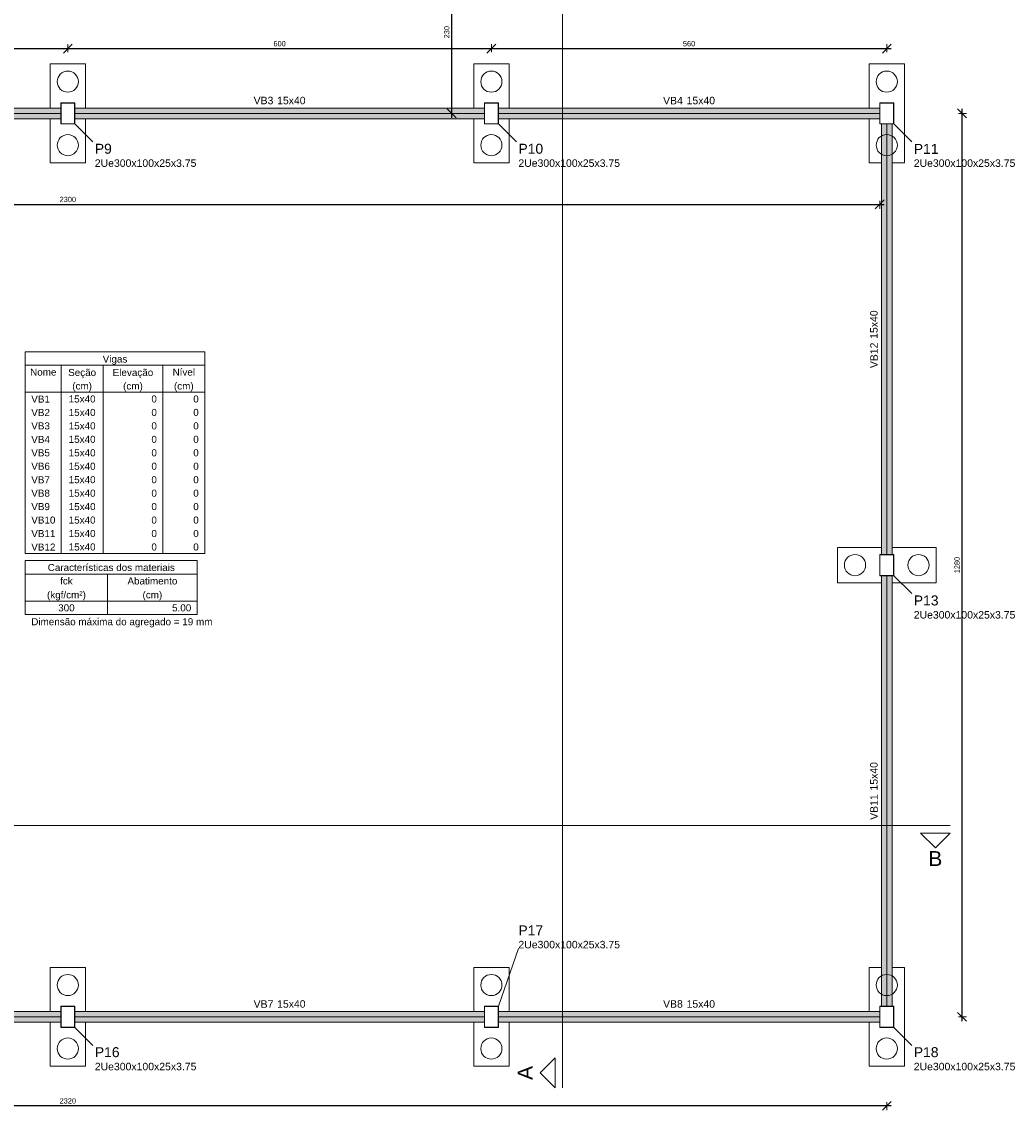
# Model space of a CAD drawing. Header units: millimetres. Extents: x 10789 to 19217, y 2620 to 5346.
# Tile 26 of 49: x 11087 to 11115, y 2840 to 2871. Entities that reach past the tile are written whole.
import ezdxf

# ---------------------------------------------------------------- set-up
doc = ezdxf.new("R2010")
doc.units = ezdxf.units.MM
doc.linetypes.add('DOT2', pattern=[3.175, 0, -3.175])
for name, color, linetype, lineweight in [('FO-Cortes', 7, 'Continuous', 5), ('FO-Cotas', 4, 'Continuous', 5), ('FO-Eixos', 5, 'Continuous', 5), ('FO-Estacas dos blocos', 1, 'Continuous', 20), ('FO-Hachura viga', 43, 'Continuous', 5), ('FO-Pilares genéricos', 30, 'Continuous', 5), ('FO-Seção das fundações', 7, 'Continuous', 5), ('FO-Textos das vigas', 7, 'Continuous', 5), ('FO-Textos dos pilares', 7, 'Continuous', 5), ('FO-Vigas', 1, 'Continuous', 20)]:
    doc.layers.add(name, color=color, linetype=linetype, lineweight=lineweight)
doc.styles.add('Annotative', font='arial.ttf')
doc.styles.add('Arial', font='arial.ttf')
doc.dimstyles.new('MURILO', dxfattribs={"dimscale": 0, "dimtxt": 1.5, "dimasz": 2.5, "dimexe": 1.25, "dimexo": 0, "dimtad": 1, "dimtxsty": 'Annotative', "dimblk": 'OBLIQUE', "dimcen": 2.5, "dimdle": 1.25, "dimclrd": 256, "dimclre": 256, "dimclrt": 7, "dimadec": 0, "dimazin": 0, "dimtfac": 1, "dimtmove": 0, "dimatfit": 3, "dimldrblk": 'OBLIQUE', "dimfxl": 1, "dimfxlon": 1, "dimtfillclr": 5, "dimlwe": -1, "dimarcsym": 0})

# ---------------------------------------------------------------- blocks, each defined once
blk = doc.blocks.new('_Oblique')
at = {"color": 0, "linetype": 'ByBlock', "lineweight": -2}
blk.add_line((-0.5, -0.5), (0.5, 0.5), dxfattribs=at)
blk = doc.blocks.new('*D15')
at = {"layer": 'Defpoints', "color": 0, "transparency": 16777216}
for p in [(11088.071, 2870.07), (11076.071, 2869.635), (11088.071, 2869.635)]:
    blk.add_point(p, dxfattribs=at)
at = {"layer": 'FO-Cotas', "lineweight": -2, "transparency": 16777216}
blk.add_line((11075.946, 2870.07), (11088.196, 2870.07), dxfattribs=at)
at = {"layer": 'FO-Cotas', "transparency": 16777216}
for p, q in [((11076.071, 2869.97), (11076.071, 2870.195)), ((11088.071, 2869.97), (11088.071, 2870.195))]:
    blk.add_line(p, q, dxfattribs=at)
at = {"layer": 'FO-Cotas', "lineweight": -2, "transparency": 16777216, "xscale": 0.25, "yscale": 0.25, "zscale": 0.25, "rotation": 180}
blk.add_blockref('_Oblique', (11076.071, 2870.07), dxfattribs=at)
at = {"layer": 'FO-Cotas', "lineweight": -2, "transparency": 16777216, "xscale": 0.25, "yscale": 0.25, "zscale": 0.25}
blk.add_blockref('_Oblique', (11088.071, 2870.07), dxfattribs=at)
at = {"layer": 'FO-Cotas', "color": 7, "transparency": 16777216, "insert": (11082.071, 2870.21), "char_height": 0.15, "attachment_point": 5, "style": 'Annotative'}
blk.add_mtext('600', dxfattribs=at)
blk = doc.blocks.new('*D16')
at = {"layer": 'Defpoints', "color": 0, "transparency": 16777216}
for p in [(11100.071, 2870.07), (11088.071, 2869.635), (11100.071, 2869.635)]:
    blk.add_point(p, dxfattribs=at)
at = {"layer": 'FO-Cotas', "lineweight": -2, "transparency": 16777216}
blk.add_line((11087.946, 2870.07), (11100.196, 2870.07), dxfattribs=at)
at = {"layer": 'FO-Cotas', "transparency": 16777216}
for p, q in [((11088.071, 2869.97), (11088.071, 2870.195)), ((11100.071, 2869.97), (11100.071, 2870.195))]:
    blk.add_line(p, q, dxfattribs=at)
at = {"layer": 'FO-Cotas', "lineweight": -2, "transparency": 16777216, "xscale": 0.25, "yscale": 0.25, "zscale": 0.25, "rotation": 180}
blk.add_blockref('_Oblique', (11088.071, 2870.07), dxfattribs=at)
at = {"layer": 'FO-Cotas', "lineweight": -2, "transparency": 16777216, "xscale": 0.25, "yscale": 0.25, "zscale": 0.25}
blk.add_blockref('_Oblique', (11100.071, 2870.07), dxfattribs=at)
at = {"layer": 'FO-Cotas', "color": 7, "transparency": 16777216, "insert": (11094.071, 2870.21), "char_height": 0.15, "attachment_point": 5, "style": 'Annotative'}
blk.add_mtext('600', dxfattribs=at)
blk = doc.blocks.new('*D17')
at = {"layer": 'Defpoints', "color": 0, "transparency": 16777216}
for p in [(11111.271, 2870.07), (11100.071, 2869.635), (11111.271, 2869.635)]:
    blk.add_point(p, dxfattribs=at)
at = {"layer": 'FO-Cotas', "lineweight": -2, "transparency": 16777216}
blk.add_line((11099.946, 2870.07), (11111.396, 2870.07), dxfattribs=at)
at = {"layer": 'FO-Cotas', "transparency": 16777216}
for p, q in [((11100.071, 2869.97), (11100.071, 2870.195)), ((11111.271, 2869.97), (11111.271, 2870.195))]:
    blk.add_line(p, q, dxfattribs=at)
at = {"layer": 'FO-Cotas', "lineweight": -2, "transparency": 16777216, "xscale": 0.25, "yscale": 0.25, "zscale": 0.25, "rotation": 180}
blk.add_blockref('_Oblique', (11100.071, 2870.07), dxfattribs=at)
at = {"layer": 'FO-Cotas', "lineweight": -2, "transparency": 16777216, "xscale": 0.25, "yscale": 0.25, "zscale": 0.25}
blk.add_blockref('_Oblique', (11111.271, 2870.07), dxfattribs=at)
at = {"layer": 'FO-Cotas', "color": 7, "transparency": 16777216, "insert": (11105.671, 2870.21), "char_height": 0.15, "attachment_point": 5, "style": 'Annotative'}
blk.add_mtext('560', dxfattribs=at)
blk = doc.blocks.new('*D20')
at = {"layer": 'Defpoints', "color": 0, "transparency": 16777216}
for p in [(11064.871, 2842.335), (11111.271, 2842.335), (11064.871, 2840.113)]:
    blk.add_point(p, dxfattribs=at)
at = {"layer": 'FO-Cotas', "lineweight": -2, "transparency": 16777216}
blk.add_line((11111.396, 2840.113), (11064.746, 2840.113), dxfattribs=at)
at = {"layer": 'FO-Cotas', "transparency": 16777216}
for p, q in [((11064.871, 2840.213), (11064.871, 2839.988)), ((11111.271, 2840.213), (11111.271, 2839.988))]:
    blk.add_line(p, q, dxfattribs=at)
at = {"layer": 'FO-Cotas', "lineweight": -2, "transparency": 16777216, "xscale": 0.25, "yscale": 0.25, "zscale": 0.25, "rotation": 180}
blk.add_blockref('_Oblique', (11064.871, 2840.113), dxfattribs=at)
at = {"layer": 'FO-Cotas', "lineweight": -2, "transparency": 16777216, "xscale": 0.25, "yscale": 0.25, "zscale": 0.25}
blk.add_blockref('_Oblique', (11111.271, 2840.113), dxfattribs=at)
at = {"layer": 'FO-Cotas', "color": 7, "transparency": 16777216, "insert": (11088.071, 2840.252), "char_height": 0.15, "attachment_point": 5, "style": 'Annotative'}
blk.add_mtext('2320', dxfattribs=at)
blk = doc.blocks.new('*D21')
at = {"layer": 'Defpoints', "color": 0, "transparency": 16777216}
for p in [(11065.071, 2867.935), (11111.071, 2867.935), (11111.071, 2865.656)]:
    blk.add_point(p, dxfattribs=at)
at = {"layer": 'FO-Cotas', "transparency": 16777216}
for p, q in [((11065.071, 2865.756), (11065.071, 2865.531)), ((11111.071, 2865.756), (11111.071, 2865.531))]:
    blk.add_line(p, q, dxfattribs=at)
at = {"layer": 'FO-Cotas', "lineweight": -2, "transparency": 16777216}
blk.add_line((11064.946, 2865.656), (11111.196, 2865.656), dxfattribs=at)
at = {"layer": 'FO-Cotas', "lineweight": -2, "transparency": 16777216, "xscale": 0.25, "yscale": 0.25, "zscale": 0.25, "rotation": 180}
blk.add_blockref('_Oblique', (11065.071, 2865.656), dxfattribs=at)
at = {"layer": 'FO-Cotas', "lineweight": -2, "transparency": 16777216, "xscale": 0.25, "yscale": 0.25, "zscale": 0.25}
blk.add_blockref('_Oblique', (11111.071, 2865.656), dxfattribs=at)
at = {"layer": 'FO-Cotas', "color": 7, "transparency": 16777216, "insert": (11088.071, 2865.795), "char_height": 0.15, "attachment_point": 5, "style": 'Annotative'}
blk.add_mtext('2300', dxfattribs=at)
blk = doc.blocks.new('*D23')
at = {"layer": 'Defpoints', "color": 0, "transparency": 16777216}
for p in [(11111.471, 2868.235), (11111.471, 2842.635), (11113.402, 2842.635)]:
    blk.add_point(p, dxfattribs=at)
at = {"layer": 'FO-Cotas', "transparency": 16777216}
for p, q in [((11113.302, 2868.235), (11113.527, 2868.235)), ((11113.302, 2842.635), (11113.527, 2842.635))]:
    blk.add_line(p, q, dxfattribs=at)
at = {"layer": 'FO-Cotas', "lineweight": -2, "transparency": 16777216}
blk.add_line((11113.402, 2868.36), (11113.402, 2842.51), dxfattribs=at)
at = {"layer": 'FO-Cotas', "lineweight": -2, "transparency": 16777216, "xscale": 0.25, "yscale": 0.25, "zscale": 0.25}
for p, rotation in [((11113.402, 2868.235), 90), ((11113.402, 2842.635), 270)]:
    blk.add_blockref('_Oblique', p, dxfattribs=dict(at, rotation=rotation))
at = {"layer": 'FO-Cotas', "color": 7, "transparency": 16777216, "insert": (11113.263, 2855.435), "char_height": 0.15, "attachment_point": 5, "rotation": 90, "style": 'Annotative'}
blk.add_mtext('1280', dxfattribs=at)
blk = doc.blocks.new('*D24')
at = {"layer": 'Defpoints', "color": 0, "transparency": 16777216}
for p in [(11098.946, 2872.835), (11099.803, 2872.835), (11099.871, 2868.235)]:
    blk.add_point(p, dxfattribs=at)
at = {"layer": 'FO-Cotas', "transparency": 16777216}
for p, q in [((11099.046, 2872.835), (11098.821, 2872.835)), ((11099.046, 2868.235), (11098.821, 2868.235))]:
    blk.add_line(p, q, dxfattribs=at)
at = {"layer": 'FO-Cotas', "lineweight": -2, "transparency": 16777216}
blk.add_line((11098.946, 2868.11), (11098.946, 2872.96), dxfattribs=at)
at = {"layer": 'FO-Cotas', "lineweight": -2, "transparency": 16777216, "xscale": 0.25, "yscale": 0.25, "zscale": 0.25}
for p, rotation in [((11098.946, 2872.835), 90), ((11098.946, 2868.235), 270)]:
    blk.add_blockref('_Oblique', p, dxfattribs=dict(at, rotation=rotation))
at = {"layer": 'FO-Cotas', "color": 7, "transparency": 16777216, "insert": (11098.807, 2870.535), "char_height": 0.15, "attachment_point": 5, "rotation": 90, "style": 'Annotative'}
blk.add_mtext('230', dxfattribs=at)

msp = doc.modelspace()

# ---------------------------------------------------------------- hatches: boundary and pattern name
at = {"layer": 'FO-Hachura viga', "linetype": 'Continuous'}
for points in [[(11087.87076, 2868.38501), (11087.87076, 2868.38501), (11076.27076, 2868.38501), (11076.27076, 2868.08501), (11087.87076, 2868.08501), (11087.87076, 2868.38501)], [(11099.87076, 2868.38501), (11099.87076, 2868.38501), (11088.27076, 2868.38501), (11088.27076, 2868.08501), (11099.87076, 2868.08501), (11099.87076, 2868.38501)], [(11111.07076, 2868.38501), (11111.07076, 2868.38501), (11100.27076, 2868.38501), (11100.27076, 2868.08501), (11111.07076, 2868.08501), (11111.07076, 2868.38501)], [(11111.42076, 2867.93501), (11111.42076, 2867.93501), (11111.12076, 2867.93501), (11111.12076, 2855.73501), (11111.42076, 2855.73501), (11111.42076, 2867.93501)], [(11111.42076, 2855.13501), (11111.42076, 2855.13501), (11111.12076, 2855.13501), (11111.12076, 2842.93501), (11111.42076, 2842.93501), (11111.42076, 2855.13501)], [(11087.87076, 2842.78501), (11087.87076, 2842.78501), (11076.27076, 2842.78501), (11076.27076, 2842.48501), (11087.87076, 2842.48501), (11087.87076, 2842.78501)], [(11099.87076, 2842.78501), (11099.87076, 2842.78501), (11088.27076, 2842.78501), (11088.27076, 2842.48501), (11099.87076, 2842.48501), (11099.87076, 2842.78501)], [(11111.07076, 2842.78501), (11111.07076, 2842.78501), (11100.27076, 2842.78501), (11100.27076, 2842.48501), (11111.07076, 2842.48501), (11111.07076, 2842.78501)]]:
    msp.add_hatch(color=256, dxfattribs=at).paths.add_polyline_path(points)

# ---------------------------------------------------------------- linework, layer by layer
at = {"layer": 'FO-Cortes'}
for p, q in [((11102.08423, 2892.44201), (11102.08423, 2840.62101)), ((11063.07076, 2848.05488), (11113.07076, 2848.05488))]:
    msp.add_line(p, q, dxfattribs=at)
at = {"layer": 'FO-Cortes', "linetype": 'Continuous'}
for points in [[(11113.07076, 2847.84308), (11112.22356, 2847.84308), (11112.64716, 2847.41948), (11113.07076, 2847.84308)], [(11101.87243, 2840.62101), (11101.87243, 2841.46821), (11101.44883, 2841.04461), (11101.87243, 2840.62101)]]:
    msp.add_lwpolyline(points, close=True, dxfattribs=at)
at = {"layer": 'FO-Cotas'}
for p, q in [((11088.27076, 2867.93501), (11088.77908, 2867.42669)), ((11100.27076, 2867.93501), (11100.77908, 2867.42669)), ((11111.47076, 2867.93501), (11111.97908, 2867.42669)), ((11111.47076, 2855.13501), (11111.97908, 2854.62669)), ((11100.27076, 2842.93501), (11100.83556, 2844.57288)), ((11088.27076, 2842.33501), (11088.77908, 2841.82669)), ((11111.47076, 2842.33501), (11111.97908, 2841.82669))]:
    msp.add_line(p, q, dxfattribs=at)
at = {"layer": 'FO-Eixos'}
for p, q in [((11076.27076, 2868.23501), (11087.87076, 2868.23501)), ((11088.27076, 2868.23501), (11099.87076, 2868.23501)), ((11100.27076, 2868.23501), (11111.07076, 2868.23501)), ((11111.27076, 2855.73501), (11111.27076, 2867.93501)), ((11111.27076, 2842.93501), (11111.27076, 2855.13501)), ((11076.27076, 2842.63501), (11087.87076, 2842.63501)), ((11088.27076, 2842.63501), (11099.87076, 2842.63501)), ((11100.27076, 2842.63501), (11111.07076, 2842.63501))]:
    msp.add_line(p, q, dxfattribs=at)
at = {"layer": 'FO-Estacas dos blocos'}
for centre in [(11088.07076, 2869.13501), (11100.07076, 2869.13501), (11111.27076, 2869.13501), (11088.07076, 2867.33501), (11100.07076, 2867.33501), (11111.27076, 2867.33501), (11110.37076, 2855.43501), (11112.17076, 2855.43501), (11088.07076, 2843.53501), (11100.07076, 2843.53501), (11111.27076, 2843.53501), (11088.07076, 2841.73501), (11100.07076, 2841.73501), (11111.27076, 2841.73501)]:
    msp.add_circle(centre, 0.3, dxfattribs=at)
at = {"layer": 'FO-Pilares genéricos'}
for points in [[(11088.26326, 2868.53501), (11088.26443, 2868.53492), (11088.26557, 2868.53465), (11088.26666, 2868.5342), (11088.26767, 2868.53358), (11088.26856, 2868.53282), (11088.26932, 2868.53192), (11088.26994, 2868.53092), (11088.27039, 2868.52983), (11088.27066, 2868.52869), (11088.27076, 2868.52751), (11088.27076, 2867.94251), (11088.27066, 2867.94134), (11088.27039, 2867.9402), (11088.26994, 2867.93911), (11088.26932, 2867.9381), (11088.26856, 2867.93721), (11088.26767, 2867.93645), (11088.26666, 2867.93583), (11088.26557, 2867.93538), (11088.26443, 2867.93511), (11088.26326, 2867.93501), (11087.87826, 2867.93501), (11087.87708, 2867.93511), (11087.87594, 2867.93538), (11087.87485, 2867.93583), (11087.87385, 2867.93645), (11087.87295, 2867.93721), (11087.87219, 2867.9381), (11087.87157, 2867.93911), (11087.87112, 2867.9402), (11087.87085, 2867.94134), (11087.87076, 2867.94251), (11087.87076, 2868.52751), (11087.87085, 2868.52869), (11087.87112, 2868.52983), (11087.87157, 2868.53092), (11087.87219, 2868.53192), (11087.87295, 2868.53282), (11087.87385, 2868.53358), (11087.87485, 2868.5342), (11087.87594, 2868.53465), (11087.87708, 2868.53492), (11087.87826, 2868.53501), (11088.26326, 2868.53501)], [(11088.25576, 2868.52751), (11088.25693, 2868.52742), (11088.25807, 2868.52715), (11088.25916, 2868.5267), (11088.26017, 2868.52608), (11088.26106, 2868.52532), (11088.26182, 2868.52442), (11088.26244, 2868.52342), (11088.26289, 2868.52233), (11088.26316, 2868.52119), (11088.26326, 2868.52001), (11088.26326, 2867.95001), (11088.26316, 2867.94884), (11088.26289, 2867.9477), (11088.26244, 2867.94661), (11088.26182, 2867.9456), (11088.26106, 2867.94471), (11088.26017, 2867.94395), (11088.25916, 2867.94333), (11088.25807, 2867.94288), (11088.25693, 2867.94261), (11088.25576, 2867.94251), (11087.88576, 2867.94251), (11087.88458, 2867.94261), (11087.88344, 2867.94288), (11087.88235, 2867.94333), (11087.88135, 2867.94395), (11087.88045, 2867.94471), (11087.87969, 2867.9456), (11087.87907, 2867.94661), (11087.87862, 2867.9477), (11087.87835, 2867.94884), (11087.87826, 2867.95001), (11087.87826, 2868.52001), (11087.87835, 2868.52119), (11087.87862, 2868.52233), (11087.87907, 2868.52342), (11087.87969, 2868.52442), (11087.88045, 2868.52532), (11087.88135, 2868.52608), (11087.88235, 2868.5267), (11087.88344, 2868.52715), (11087.88458, 2868.52742), (11087.88576, 2868.52751), (11088.25576, 2868.52751)], [(11100.26326, 2868.53501), (11100.26443, 2868.53492), (11100.26557, 2868.53465), (11100.26666, 2868.5342), (11100.26767, 2868.53358), (11100.26856, 2868.53282), (11100.26932, 2868.53192), (11100.26994, 2868.53092), (11100.27039, 2868.52983), (11100.27066, 2868.52869), (11100.27076, 2868.52751), (11100.27076, 2867.94251), (11100.27066, 2867.94134), (11100.27039, 2867.9402), (11100.26994, 2867.93911), (11100.26932, 2867.9381), (11100.26856, 2867.93721), (11100.26767, 2867.93645), (11100.26666, 2867.93583), (11100.26557, 2867.93538), (11100.26443, 2867.93511), (11100.26326, 2867.93501), (11099.87826, 2867.93501), (11099.87708, 2867.93511), (11099.87594, 2867.93538), (11099.87485, 2867.93583), (11099.87385, 2867.93645), (11099.87295, 2867.93721), (11099.87219, 2867.9381), (11099.87157, 2867.93911), (11099.87112, 2867.9402), (11099.87085, 2867.94134), (11099.87076, 2867.94251), (11099.87076, 2868.52751), (11099.87085, 2868.52869), (11099.87112, 2868.52983), (11099.87157, 2868.53092), (11099.87219, 2868.53192), (11099.87295, 2868.53282), (11099.87385, 2868.53358), (11099.87485, 2868.5342), (11099.87594, 2868.53465), (11099.87708, 2868.53492), (11099.87826, 2868.53501), (11100.26326, 2868.53501)], [(11100.25576, 2868.52751), (11100.25693, 2868.52742), (11100.25807, 2868.52715), (11100.25916, 2868.5267), (11100.26017, 2868.52608), (11100.26106, 2868.52532), (11100.26182, 2868.52442), (11100.26244, 2868.52342), (11100.26289, 2868.52233), (11100.26316, 2868.52119), (11100.26326, 2868.52001), (11100.26326, 2867.95001), (11100.26316, 2867.94884), (11100.26289, 2867.9477), (11100.26244, 2867.94661), (11100.26182, 2867.9456), (11100.26106, 2867.94471), (11100.26017, 2867.94395), (11100.25916, 2867.94333), (11100.25807, 2867.94288), (11100.25693, 2867.94261), (11100.25576, 2867.94251), (11099.88576, 2867.94251), (11099.88458, 2867.94261), (11099.88344, 2867.94288), (11099.88235, 2867.94333), (11099.88135, 2867.94395), (11099.88045, 2867.94471), (11099.87969, 2867.9456), (11099.87907, 2867.94661), (11099.87862, 2867.9477), (11099.87835, 2867.94884), (11099.87826, 2867.95001), (11099.87826, 2868.52001), (11099.87835, 2868.52119), (11099.87862, 2868.52233), (11099.87907, 2868.52342), (11099.87969, 2868.52442), (11099.88045, 2868.52532), (11099.88135, 2868.52608), (11099.88235, 2868.5267), (11099.88344, 2868.52715), (11099.88458, 2868.52742), (11099.88576, 2868.52751), (11100.25576, 2868.52751)], [(11111.46326, 2868.53501), (11111.46443, 2868.53492), (11111.46557, 2868.53465), (11111.46666, 2868.5342), (11111.46767, 2868.53358), (11111.46856, 2868.53282), (11111.46932, 2868.53192), (11111.46994, 2868.53092), (11111.47039, 2868.52983), (11111.47066, 2868.52869), (11111.47076, 2868.52751), (11111.47076, 2867.94251), (11111.47066, 2867.94134), (11111.47039, 2867.9402), (11111.46994, 2867.93911), (11111.46932, 2867.9381), (11111.46856, 2867.93721), (11111.46767, 2867.93645), (11111.46666, 2867.93583), (11111.46557, 2867.93538), (11111.46443, 2867.93511), (11111.46326, 2867.93501), (11111.07826, 2867.93501), (11111.07708, 2867.93511), (11111.07594, 2867.93538), (11111.07485, 2867.93583), (11111.07385, 2867.93645), (11111.07295, 2867.93721), (11111.07219, 2867.9381), (11111.07157, 2867.93911), (11111.07112, 2867.9402), (11111.07085, 2867.94134), (11111.07076, 2867.94251), (11111.07076, 2868.52751), (11111.07085, 2868.52869), (11111.07112, 2868.52983), (11111.07157, 2868.53092), (11111.07219, 2868.53192), (11111.07295, 2868.53282), (11111.07385, 2868.53358), (11111.07485, 2868.5342), (11111.07594, 2868.53465), (11111.07708, 2868.53492), (11111.07826, 2868.53501), (11111.46326, 2868.53501)], [(11111.45576, 2868.52751), (11111.45693, 2868.52742), (11111.45807, 2868.52715), (11111.45916, 2868.5267), (11111.46017, 2868.52608), (11111.46106, 2868.52532), (11111.46182, 2868.52442), (11111.46244, 2868.52342), (11111.46289, 2868.52233), (11111.46316, 2868.52119), (11111.46326, 2868.52001), (11111.46326, 2867.95001), (11111.46316, 2867.94884), (11111.46289, 2867.9477), (11111.46244, 2867.94661), (11111.46182, 2867.9456), (11111.46106, 2867.94471), (11111.46017, 2867.94395), (11111.45916, 2867.94333), (11111.45807, 2867.94288), (11111.45693, 2867.94261), (11111.45576, 2867.94251), (11111.08576, 2867.94251), (11111.08458, 2867.94261), (11111.08344, 2867.94288), (11111.08235, 2867.94333), (11111.08135, 2867.94395), (11111.08045, 2867.94471), (11111.07969, 2867.9456), (11111.07907, 2867.94661), (11111.07862, 2867.9477), (11111.07835, 2867.94884), (11111.07826, 2867.95001), (11111.07826, 2868.52001), (11111.07835, 2868.52119), (11111.07862, 2868.52233), (11111.07907, 2868.52342), (11111.07969, 2868.52442), (11111.08045, 2868.52532), (11111.08135, 2868.52608), (11111.08235, 2868.5267), (11111.08344, 2868.52715), (11111.08458, 2868.52742), (11111.08576, 2868.52751), (11111.45576, 2868.52751)], [(11111.46326, 2855.73501), (11111.46443, 2855.73492), (11111.46557, 2855.73465), (11111.46666, 2855.7342), (11111.46767, 2855.73358), (11111.46856, 2855.73282), (11111.46932, 2855.73192), (11111.46994, 2855.73092), (11111.47039, 2855.72983), (11111.47066, 2855.72869), (11111.47076, 2855.72751), (11111.47076, 2855.14251), (11111.47066, 2855.14134), (11111.47039, 2855.1402), (11111.46994, 2855.13911), (11111.46932, 2855.1381), (11111.46856, 2855.13721), (11111.46767, 2855.13645), (11111.46666, 2855.13583), (11111.46557, 2855.13538), (11111.46443, 2855.13511), (11111.46326, 2855.13501), (11111.07826, 2855.13501), (11111.07708, 2855.13511), (11111.07594, 2855.13538), (11111.07485, 2855.13583), (11111.07385, 2855.13645), (11111.07295, 2855.13721), (11111.07219, 2855.1381), (11111.07157, 2855.13911), (11111.07112, 2855.1402), (11111.07085, 2855.14134), (11111.07076, 2855.14251), (11111.07076, 2855.72751), (11111.07085, 2855.72869), (11111.07112, 2855.72983), (11111.07157, 2855.73092), (11111.07219, 2855.73192), (11111.07295, 2855.73282), (11111.07385, 2855.73358), (11111.07485, 2855.7342), (11111.07594, 2855.73465), (11111.07708, 2855.73492), (11111.07826, 2855.73501), (11111.46326, 2855.73501)], [(11111.45576, 2855.72751), (11111.45693, 2855.72742), (11111.45807, 2855.72715), (11111.45916, 2855.7267), (11111.46017, 2855.72608), (11111.46106, 2855.72532), (11111.46182, 2855.72442), (11111.46244, 2855.72342), (11111.46289, 2855.72233), (11111.46316, 2855.72119), (11111.46326, 2855.72001), (11111.46326, 2855.15001), (11111.46316, 2855.14884), (11111.46289, 2855.1477), (11111.46244, 2855.14661), (11111.46182, 2855.1456), (11111.46106, 2855.14471), (11111.46017, 2855.14395), (11111.45916, 2855.14333), (11111.45807, 2855.14288), (11111.45693, 2855.14261), (11111.45576, 2855.14251), (11111.08576, 2855.14251), (11111.08458, 2855.14261), (11111.08344, 2855.14288), (11111.08235, 2855.14333), (11111.08135, 2855.14395), (11111.08045, 2855.14471), (11111.07969, 2855.1456), (11111.07907, 2855.14661), (11111.07862, 2855.1477), (11111.07835, 2855.14884), (11111.07826, 2855.15001), (11111.07826, 2855.72001), (11111.07835, 2855.72119), (11111.07862, 2855.72233), (11111.07907, 2855.72342), (11111.07969, 2855.72442), (11111.08045, 2855.72532), (11111.08135, 2855.72608), (11111.08235, 2855.7267), (11111.08344, 2855.72715), (11111.08458, 2855.72742), (11111.08576, 2855.72751), (11111.45576, 2855.72751)], [(11088.26326, 2842.93501), (11088.26443, 2842.93492), (11088.26557, 2842.93465), (11088.26666, 2842.9342), (11088.26767, 2842.93358), (11088.26856, 2842.93282), (11088.26932, 2842.93192), (11088.26994, 2842.93092), (11088.27039, 2842.92983), (11088.27066, 2842.92869), (11088.27076, 2842.92751), (11088.27076, 2842.34251), (11088.27066, 2842.34134), (11088.27039, 2842.3402), (11088.26994, 2842.33911), (11088.26932, 2842.3381), (11088.26856, 2842.33721), (11088.26767, 2842.33645), (11088.26666, 2842.33583), (11088.26557, 2842.33538), (11088.26443, 2842.33511), (11088.26326, 2842.33501), (11087.87826, 2842.33501), (11087.87708, 2842.33511), (11087.87594, 2842.33538), (11087.87485, 2842.33583), (11087.87385, 2842.33645), (11087.87295, 2842.33721), (11087.87219, 2842.3381), (11087.87157, 2842.33911), (11087.87112, 2842.3402), (11087.87085, 2842.34134), (11087.87076, 2842.34251), (11087.87076, 2842.92751), (11087.87085, 2842.92869), (11087.87112, 2842.92983), (11087.87157, 2842.93092), (11087.87219, 2842.93192), (11087.87295, 2842.93282), (11087.87385, 2842.93358), (11087.87485, 2842.9342), (11087.87594, 2842.93465), (11087.87708, 2842.93492), (11087.87826, 2842.93501), (11088.26326, 2842.93501)], [(11088.25576, 2842.92751), (11088.25693, 2842.92742), (11088.25807, 2842.92715), (11088.25916, 2842.9267), (11088.26017, 2842.92608), (11088.26106, 2842.92532), (11088.26182, 2842.92442), (11088.26244, 2842.92342), (11088.26289, 2842.92233), (11088.26316, 2842.92119), (11088.26326, 2842.92001), (11088.26326, 2842.35001), (11088.26316, 2842.34884), (11088.26289, 2842.3477), (11088.26244, 2842.34661), (11088.26182, 2842.3456), (11088.26106, 2842.34471), (11088.26017, 2842.34395), (11088.25916, 2842.34333), (11088.25807, 2842.34288), (11088.25693, 2842.34261), (11088.25576, 2842.34251), (11087.88576, 2842.34251), (11087.88458, 2842.34261), (11087.88344, 2842.34288), (11087.88235, 2842.34333), (11087.88135, 2842.34395), (11087.88045, 2842.34471), (11087.87969, 2842.3456), (11087.87907, 2842.34661), (11087.87862, 2842.3477), (11087.87835, 2842.34884), (11087.87826, 2842.35001), (11087.87826, 2842.92001), (11087.87835, 2842.92119), (11087.87862, 2842.92233), (11087.87907, 2842.92342), (11087.87969, 2842.92442), (11087.88045, 2842.92532), (11087.88135, 2842.92608), (11087.88235, 2842.9267), (11087.88344, 2842.92715), (11087.88458, 2842.92742), (11087.88576, 2842.92751), (11088.25576, 2842.92751)], [(11100.26326, 2842.93501), (11100.26443, 2842.93492), (11100.26557, 2842.93465), (11100.26666, 2842.9342), (11100.26767, 2842.93358), (11100.26856, 2842.93282), (11100.26932, 2842.93192), (11100.26994, 2842.93092), (11100.27039, 2842.92983), (11100.27066, 2842.92869), (11100.27076, 2842.92751), (11100.27076, 2842.34251), (11100.27066, 2842.34134), (11100.27039, 2842.3402), (11100.26994, 2842.33911), (11100.26932, 2842.3381), (11100.26856, 2842.33721), (11100.26767, 2842.33645), (11100.26666, 2842.33583), (11100.26557, 2842.33538), (11100.26443, 2842.33511), (11100.26326, 2842.33501), (11099.87826, 2842.33501), (11099.87708, 2842.33511), (11099.87594, 2842.33538), (11099.87485, 2842.33583), (11099.87385, 2842.33645), (11099.87295, 2842.33721), (11099.87219, 2842.3381), (11099.87157, 2842.33911), (11099.87112, 2842.3402), (11099.87085, 2842.34134), (11099.87076, 2842.34251), (11099.87076, 2842.92751), (11099.87085, 2842.92869), (11099.87112, 2842.92983), (11099.87157, 2842.93092), (11099.87219, 2842.93192), (11099.87295, 2842.93282), (11099.87385, 2842.93358), (11099.87485, 2842.9342), (11099.87594, 2842.93465), (11099.87708, 2842.93492), (11099.87826, 2842.93501), (11100.26326, 2842.93501)], [(11100.25576, 2842.92751), (11100.25693, 2842.92742), (11100.25807, 2842.92715), (11100.25916, 2842.9267), (11100.26017, 2842.92608), (11100.26106, 2842.92532), (11100.26182, 2842.92442), (11100.26244, 2842.92342), (11100.26289, 2842.92233), (11100.26316, 2842.92119), (11100.26326, 2842.92001), (11100.26326, 2842.35001), (11100.26316, 2842.34884), (11100.26289, 2842.3477), (11100.26244, 2842.34661), (11100.26182, 2842.3456), (11100.26106, 2842.34471), (11100.26017, 2842.34395), (11100.25916, 2842.34333), (11100.25807, 2842.34288), (11100.25693, 2842.34261), (11100.25576, 2842.34251), (11099.88576, 2842.34251), (11099.88458, 2842.34261), (11099.88344, 2842.34288), (11099.88235, 2842.34333), (11099.88135, 2842.34395), (11099.88045, 2842.34471), (11099.87969, 2842.3456), (11099.87907, 2842.34661), (11099.87862, 2842.3477), (11099.87835, 2842.34884), (11099.87826, 2842.35001), (11099.87826, 2842.92001), (11099.87835, 2842.92119), (11099.87862, 2842.92233), (11099.87907, 2842.92342), (11099.87969, 2842.92442), (11099.88045, 2842.92532), (11099.88135, 2842.92608), (11099.88235, 2842.9267), (11099.88344, 2842.92715), (11099.88458, 2842.92742), (11099.88576, 2842.92751), (11100.25576, 2842.92751)], [(11111.46326, 2842.93501), (11111.46443, 2842.93492), (11111.46557, 2842.93465), (11111.46666, 2842.9342), (11111.46767, 2842.93358), (11111.46856, 2842.93282), (11111.46932, 2842.93192), (11111.46994, 2842.93092), (11111.47039, 2842.92983), (11111.47066, 2842.92869), (11111.47076, 2842.92751), (11111.47076, 2842.34251), (11111.47066, 2842.34134), (11111.47039, 2842.3402), (11111.46994, 2842.33911), (11111.46932, 2842.3381), (11111.46856, 2842.33721), (11111.46767, 2842.33645), (11111.46666, 2842.33583), (11111.46557, 2842.33538), (11111.46443, 2842.33511), (11111.46326, 2842.33501), (11111.07826, 2842.33501), (11111.07708, 2842.33511), (11111.07594, 2842.33538), (11111.07485, 2842.33583), (11111.07385, 2842.33645), (11111.07295, 2842.33721), (11111.07219, 2842.3381), (11111.07157, 2842.33911), (11111.07112, 2842.3402), (11111.07085, 2842.34134), (11111.07076, 2842.34251), (11111.07076, 2842.92751), (11111.07085, 2842.92869), (11111.07112, 2842.92983), (11111.07157, 2842.93092), (11111.07219, 2842.93192), (11111.07295, 2842.93282), (11111.07385, 2842.93358), (11111.07485, 2842.9342), (11111.07594, 2842.93465), (11111.07708, 2842.93492), (11111.07826, 2842.93501), (11111.46326, 2842.93501)], [(11111.45576, 2842.92751), (11111.45693, 2842.92742), (11111.45807, 2842.92715), (11111.45916, 2842.9267), (11111.46017, 2842.92608), (11111.46106, 2842.92532), (11111.46182, 2842.92442), (11111.46244, 2842.92342), (11111.46289, 2842.92233), (11111.46316, 2842.92119), (11111.46326, 2842.92001), (11111.46326, 2842.35001), (11111.46316, 2842.34884), (11111.46289, 2842.3477), (11111.46244, 2842.34661), (11111.46182, 2842.3456), (11111.46106, 2842.34471), (11111.46017, 2842.34395), (11111.45916, 2842.34333), (11111.45807, 2842.34288), (11111.45693, 2842.34261), (11111.45576, 2842.34251), (11111.08576, 2842.34251), (11111.08458, 2842.34261), (11111.08344, 2842.34288), (11111.08235, 2842.34333), (11111.08135, 2842.34395), (11111.08045, 2842.34471), (11111.07969, 2842.3456), (11111.07907, 2842.34661), (11111.07862, 2842.3477), (11111.07835, 2842.34884), (11111.07826, 2842.35001), (11111.07826, 2842.92001), (11111.07835, 2842.92119), (11111.07862, 2842.92233), (11111.07907, 2842.92342), (11111.07969, 2842.92442), (11111.08045, 2842.92532), (11111.08135, 2842.92608), (11111.08235, 2842.9267), (11111.08344, 2842.92715), (11111.08458, 2842.92742), (11111.08576, 2842.92751), (11111.45576, 2842.92751)]]:
    msp.add_lwpolyline(points, close=True, dxfattribs=at)
at = {"layer": 'FO-Pilares genéricos', "linetype": 'DOT2', "ltscale": 0.05}
for points in [[(11087.87076, 2867.93501), (11088.07076, 2867.93501), (11088.27076, 2867.93501), (11088.27076, 2868.23501), (11088.27076, 2868.53501), (11088.07076, 2868.53501), (11087.87076, 2868.53501), (11087.87076, 2868.23501), (11087.87076, 2867.93501)], [(11087.87076, 2867.93501), (11088.07076, 2867.93501), (11088.27076, 2867.93501), (11088.27076, 2868.23501), (11088.27076, 2868.53501), (11088.07076, 2868.53501), (11087.87076, 2868.53501), (11087.87076, 2868.23501), (11087.87076, 2867.93501)], [(11099.87076, 2867.93501), (11100.07076, 2867.93501), (11100.27076, 2867.93501), (11100.27076, 2868.23501), (11100.27076, 2868.53501), (11100.07076, 2868.53501), (11099.87076, 2868.53501), (11099.87076, 2868.23501), (11099.87076, 2867.93501)], [(11099.87076, 2867.93501), (11100.07076, 2867.93501), (11100.27076, 2867.93501), (11100.27076, 2868.23501), (11100.27076, 2868.53501), (11100.07076, 2868.53501), (11099.87076, 2868.53501), (11099.87076, 2868.23501), (11099.87076, 2867.93501)], [(11111.07076, 2867.93501), (11111.27076, 2867.93501), (11111.47076, 2867.93501), (11111.47076, 2868.23501), (11111.47076, 2868.53501), (11111.27076, 2868.53501), (11111.07076, 2868.53501), (11111.07076, 2868.23501), (11111.07076, 2867.93501)], [(11111.07076, 2867.93501), (11111.27076, 2867.93501), (11111.47076, 2867.93501), (11111.47076, 2868.23501), (11111.47076, 2868.53501), (11111.27076, 2868.53501), (11111.07076, 2868.53501), (11111.07076, 2868.23501), (11111.07076, 2867.93501)], [(11111.07076, 2855.13501), (11111.27076, 2855.13501), (11111.47076, 2855.13501), (11111.47076, 2855.43501), (11111.47076, 2855.73501), (11111.27076, 2855.73501), (11111.07076, 2855.73501), (11111.07076, 2855.43501), (11111.07076, 2855.13501)], [(11111.07076, 2855.13501), (11111.27076, 2855.13501), (11111.47076, 2855.13501), (11111.47076, 2855.43501), (11111.47076, 2855.73501), (11111.27076, 2855.73501), (11111.07076, 2855.73501), (11111.07076, 2855.43501), (11111.07076, 2855.13501)], [(11087.87076, 2842.33501), (11088.07076, 2842.33501), (11088.27076, 2842.33501), (11088.27076, 2842.63501), (11088.27076, 2842.93501), (11088.07076, 2842.93501), (11087.87076, 2842.93501), (11087.87076, 2842.63501), (11087.87076, 2842.33501)], [(11087.87076, 2842.33501), (11088.07076, 2842.33501), (11088.27076, 2842.33501), (11088.27076, 2842.63501), (11088.27076, 2842.93501), (11088.07076, 2842.93501), (11087.87076, 2842.93501), (11087.87076, 2842.63501), (11087.87076, 2842.33501)], [(11099.87076, 2842.33501), (11100.07076, 2842.33501), (11100.27076, 2842.33501), (11100.27076, 2842.63501), (11100.27076, 2842.93501), (11100.07076, 2842.93501), (11099.87076, 2842.93501), (11099.87076, 2842.63501), (11099.87076, 2842.33501)], [(11099.87076, 2842.33501), (11100.07076, 2842.33501), (11100.27076, 2842.33501), (11100.27076, 2842.63501), (11100.27076, 2842.93501), (11100.07076, 2842.93501), (11099.87076, 2842.93501), (11099.87076, 2842.63501), (11099.87076, 2842.33501)], [(11111.07076, 2842.33501), (11111.27076, 2842.33501), (11111.47076, 2842.33501), (11111.47076, 2842.63501), (11111.47076, 2842.93501), (11111.27076, 2842.93501), (11111.07076, 2842.93501), (11111.07076, 2842.63501), (11111.07076, 2842.33501)], [(11111.07076, 2842.33501), (11111.27076, 2842.33501), (11111.47076, 2842.33501), (11111.47076, 2842.63501), (11111.47076, 2842.93501), (11111.27076, 2842.93501), (11111.07076, 2842.93501), (11111.07076, 2842.63501), (11111.07076, 2842.33501)]]:
    msp.add_lwpolyline(points, close=True, dxfattribs=at)
at = {"layer": 'FO-Seção das fundações'}
for points in [[(11087.57076, 2869.63501), (11088.57076, 2869.63501)], [(11087.57076, 2869.63501), (11087.57076, 2868.38501)], [(11088.57076, 2868.38501), (11088.57076, 2869.63501)], [(11099.57076, 2869.63501), (11100.57076, 2869.63501)], [(11099.57076, 2869.63501), (11099.57076, 2868.38501)], [(11100.57076, 2868.38501), (11100.57076, 2869.63501)], [(11110.77076, 2869.63501), (11111.77076, 2869.63501)], [(11110.77076, 2869.63501), (11110.77076, 2868.38501)], [(11111.77076, 2866.83501), (11111.77076, 2869.63501)], [(11087.57076, 2868.08501), (11087.57076, 2866.83501)], [(11088.57076, 2866.83501), (11088.57076, 2868.08501)], [(11099.57076, 2868.08501), (11099.57076, 2866.83501)], [(11100.57076, 2866.83501), (11100.57076, 2868.08501)], [(11110.77076, 2868.08501), (11110.77076, 2866.83501)], [(11088.57076, 2866.83501), (11087.57076, 2866.83501)], [(11100.57076, 2866.83501), (11099.57076, 2866.83501)], [(11111.12076, 2866.83501), (11110.77076, 2866.83501)], [(11111.77076, 2866.83501), (11111.42076, 2866.83501)], [(11109.87076, 2855.93501), (11109.87076, 2854.93501)], [(11109.87076, 2855.93501), (11111.12076, 2855.93501)], [(11111.42076, 2855.93501), (11112.67076, 2855.93501)], [(11112.67076, 2854.93501), (11112.67076, 2855.93501)], [(11111.12076, 2854.93501), (11109.87076, 2854.93501)], [(11112.67076, 2854.93501), (11111.42076, 2854.93501)], [(11087.57076, 2844.03501), (11088.57076, 2844.03501)], [(11087.57076, 2844.03501), (11087.57076, 2842.78501)], [(11088.57076, 2842.78501), (11088.57076, 2844.03501)], [(11099.57076, 2844.03501), (11100.57076, 2844.03501)], [(11099.57076, 2844.03501), (11099.57076, 2842.78501)], [(11100.57076, 2842.78501), (11100.57076, 2844.03501)], [(11110.77076, 2844.03501), (11110.77076, 2842.78501)], [(11110.77076, 2844.03501), (11111.12076, 2844.03501)], [(11111.42076, 2844.03501), (11111.77076, 2844.03501)], [(11111.77076, 2841.23501), (11111.77076, 2844.03501)], [(11087.57076, 2842.48501), (11087.57076, 2841.23501)], [(11088.57076, 2841.23501), (11088.57076, 2842.48501)], [(11099.57076, 2842.48501), (11099.57076, 2841.23501)], [(11100.57076, 2841.23501), (11100.57076, 2842.48501)], [(11110.77076, 2842.48501), (11110.77076, 2841.23501)], [(11088.57076, 2841.23501), (11087.57076, 2841.23501)], [(11100.57076, 2841.23501), (11099.57076, 2841.23501)], [(11111.77076, 2841.23501), (11110.77076, 2841.23501)]]:
    msp.add_lwpolyline(points, dxfattribs=at)
at = {"layer": 'FO-Textos das vigas'}
for p, q in [((11086.86675, 2861.48004), (11091.94995, 2861.48004)), ((11086.86675, 2861.48004), (11086.86675, 2855.76144)), ((11091.94995, 2861.48004), (11091.94995, 2855.76144)), ((11086.86675, 2861.0988), (11091.94995, 2861.0988)), ((11087.88339, 2861.0988), (11087.88339, 2855.76144)), ((11089.06947, 2861.0988), (11089.06947, 2855.76144)), ((11090.76387, 2861.0988), (11090.76387, 2855.76144)), ((11086.86675, 2860.33632), (11091.94995, 2860.33632)), ((11086.86675, 2855.76144), (11091.94995, 2855.76144)), ((11086.86675, 2855.56144), (11091.73815, 2855.56144)), ((11086.86675, 2855.56144), (11086.86675, 2855.1802)), ((11091.73815, 2855.56144), (11091.73815, 2855.1802)), ((11086.86675, 2855.1802), (11091.73815, 2855.1802)), ((11086.86675, 2855.1802), (11086.86675, 2854.03648)), ((11089.19655, 2855.1802), (11089.19655, 2854.03648)), ((11091.73815, 2855.1802), (11091.73815, 2854.03648)), ((11086.86675, 2854.41772), (11091.73815, 2854.41772)), ((11086.86675, 2854.03648), (11091.73815, 2854.03648)), ((11086.86675, 2854.03648), (11091.73815, 2854.03648))]:
    msp.add_line(p, q, dxfattribs=at)
at = {"layer": 'FO-Vigas'}
for p, q in [((11076.27076, 2868.38501), (11087.87076, 2868.38501)), ((11088.27076, 2868.38501), (11099.87076, 2868.38501)), ((11100.27076, 2868.38501), (11111.07076, 2868.38501)), ((11076.27076, 2868.08501), (11087.87076, 2868.08501)), ((11088.27076, 2868.08501), (11099.87076, 2868.08501)), ((11100.27076, 2868.08501), (11111.07076, 2868.08501)), ((11111.12076, 2855.73501), (11111.12076, 2867.93501)), ((11111.42076, 2855.73501), (11111.42076, 2867.93501)), ((11111.12076, 2842.93501), (11111.12076, 2855.13501)), ((11111.42076, 2842.93501), (11111.42076, 2855.13501)), ((11076.27076, 2842.78501), (11087.87076, 2842.78501)), ((11088.27076, 2842.78501), (11099.87076, 2842.78501)), ((11100.27076, 2842.78501), (11111.07076, 2842.78501)), ((11076.27076, 2842.48501), (11087.87076, 2842.48501)), ((11088.27076, 2842.48501), (11099.87076, 2842.48501)), ((11100.27076, 2842.48501), (11111.07076, 2842.48501))]:
    msp.add_line(p, q, dxfattribs=at)

# ---------------------------------------------------------------- texts
at = {"layer": 'FO-Cortes', "linetype": 'DOT2', "ltscale": 0.05, "insert": (11112.64716, 2846.90768), "char_height": 0.4236, "width": 0.7958533, "attachment_point": 8, "line_spacing_factor": 0.798, "style": 'Arial'}
msp.add_mtext('B', dxfattribs=at)
at = {"layer": 'FO-Cortes', "linetype": 'DOT2', "ltscale": 0.05, "insert": (11101.23703, 2841.04461), "char_height": 0.4236, "width": 0.7906074, "attachment_point": 8, "rotation": 90, "line_spacing_factor": 0.798, "style": 'Arial'}
msp.add_mtext('A', dxfattribs=at)
at = {"layer": 'FO-Textos das vigas', "char_height": 0.2118, "line_spacing_factor": 0.798, "style": 'Arial'}
for s, insert, width, attachment_point in [('VB3', (11093.89404, 2868.49091), 1.1195462, 9), ('15x40', (11093.99994, 2868.49091), 1.6071836, 7), ('VB4', (11105.49404, 2868.49091), 1.1195462, 9), ('15x40', (11105.59994, 2868.49091), 1.6071836, 7), ('VB7', (11093.89404, 2842.89091), 1.1167267, 9), ('15x40', (11093.99994, 2842.89091), 1.603136, 7), ('VB8', (11105.49404, 2842.89091), 1.1167267, 9), ('15x40', (11105.59994, 2842.89091), 1.603136, 7)]:
    msp.add_mtext(s, dxfattribs=dict(at, insert=insert, width=width, attachment_point=attachment_point))
at = {"layer": 'FO-Textos das vigas', "char_height": 0.2118, "rotation": 90, "line_spacing_factor": 0.798, "style": 'Arial'}
for s, insert, width, attachment_point in [('15x40', (11111.01486, 2861.84668), 1.6071836, 7), ('VB12', (11111.01486, 2861.74078), 1.448485, 9), ('15x40', (11111.01486, 2849.04668), 1.6178477, 7), ('VB11', (11111.01486, 2848.94078), 1.4580961, 9)]:
    msp.add_mtext(s, dxfattribs=dict(at, insert=insert, width=width, attachment_point=attachment_point))
at = {"layer": 'FO-Textos das vigas', "linetype": 'Continuous', "char_height": 0.2, "line_spacing_factor": 0.798, "style": 'Arial'}
for s, insert, width, attachment_point in [('Vigas', (11089.40786, 2861.11404), 1.4831102, 8), ('Nome', (11087.37507, 2860.80228), 1.5783293, 8), ('Nível', (11091.35691, 2860.80228), 1.3503805, 8), ('Seção', (11088.47686, 2860.73204), 1.6793193, 8), ('Elevação', (11089.91686, 2860.73204), 2.438187, 8), ('(cm)', (11088.47686, 2860.35104), 1.1830256, 8), ('(cm)', (11089.91686, 2860.35104), 1.1830256, 8), ('(cm)', (11091.35686, 2860.35104), 1.1830256, 8), ('VB1', (11087.03619, 2860.0398), 1.1195462, 7), ('15x40', (11088.47643, 2860.0398), 1.6071836, 8), ('0', (11090.59443, 2860.0398), 0.3289388, 9), ('0', (11091.78051, 2860.0398), 0.3289388, 9), ('VB2', (11087.03619, 2859.65856), 1.1195462, 7), ('15x40', (11088.47643, 2859.65856), 1.6071836, 8), ('0', (11090.59443, 2859.65856), 0.3289388, 9), ('0', (11091.78051, 2859.65856), 0.3289388, 9), ('VB3', (11087.03619, 2859.27732), 1.1195462, 7), ('15x40', (11088.47643, 2859.27732), 1.6071836, 8), ('0', (11090.59443, 2859.27732), 0.3289388, 9), ('0', (11091.78051, 2859.27732), 0.3289388, 9), ('VB4', (11087.03619, 2858.89608), 1.1195462, 7), ('15x40', (11088.47643, 2858.89608), 1.6071836, 8), ('0', (11090.59443, 2858.89608), 0.3289388, 9), ('0', (11091.78051, 2858.89608), 0.3289388, 9), ('VB5', (11087.03619, 2858.51484), 1.1195462, 7), ('15x40', (11088.47643, 2858.51484), 1.6071836, 8), ('0', (11090.59443, 2858.51484), 0.3289388, 9), ('0', (11091.78051, 2858.51484), 0.3289388, 9), ('VB6', (11087.03619, 2858.1336), 1.1195462, 7), ('15x40', (11088.47643, 2858.1336), 1.6071836, 8), ('0', (11090.59443, 2858.1336), 0.3289388, 9), ('0', (11091.78051, 2858.1336), 0.3289388, 9), ('VB7', (11087.03619, 2857.75236), 1.1195462, 7), ('15x40', (11088.47643, 2857.75236), 1.6071836, 8), ('0', (11090.59443, 2857.75236), 0.3289388, 9), ('0', (11091.78051, 2857.75236), 0.3289388, 9), ('VB8', (11087.03619, 2857.37112), 1.1195462, 7), ('15x40', (11088.47643, 2857.37112), 1.6071836, 8), ('0', (11090.59443, 2857.37112), 0.3289388, 9), ('0', (11091.78051, 2857.37112), 0.3289388, 9), ('VB9', (11087.03619, 2856.98988), 1.1195462, 7), ('15x40', (11088.47643, 2856.98988), 1.6071836, 8), ('0', (11090.59443, 2856.98988), 0.3289388, 9), ('0', (11091.78051, 2856.98988), 0.3289388, 9), ('VB10', (11087.03619, 2856.60864), 1.448485, 7), ('15x40', (11088.47643, 2856.60864), 1.6071836, 8), ('0', (11090.59443, 2856.60864), 0.3289388, 9), ('0', (11091.78051, 2856.60864), 0.3289388, 9), ('VB11', (11087.03619, 2856.2274), 1.448485, 7), ('15x40', (11088.47643, 2856.2274), 1.6071836, 8), ('0', (11090.59443, 2856.2274), 0.3289388, 9), ('0', (11091.78051, 2856.2274), 0.3289388, 9), ('VB12', (11087.03619, 2855.84616), 1.448485, 7), ('15x40', (11088.47643, 2855.84616), 1.6071836, 8), ('0', (11090.59443, 2855.84616), 0.3289388, 9), ('0', (11091.78051, 2855.84616), 0.3289388, 9), ('Características dos materiais', (11089.30245, 2855.26492), 7.6377289, 8), ('fck', (11088.03165, 2854.88368), 0.7588677, 8), ('Abatimento', (11090.46735, 2854.88368), 2.9950747, 8), ('(kgf/cm²)', (11088.03186, 2854.43304), 2.3343116, 8), ('(cm)', (11090.46686, 2854.43304), 1.1830256, 8), ('300', (11088.03165, 2854.1212), 0.9868165, 8), ('5.00', (11091.56871, 2854.1212), 1.1512859, 9), ('Dimensão máxima do agregado = 19 mm', (11087.03586, 2853.67004), 10.8694087, 7)]:
    msp.add_mtext(s, dxfattribs=dict(at, insert=insert, width=width, attachment_point=attachment_point))
at = {"layer": 'FO-Textos dos pilares', "attachment_point": 7, "line_spacing_factor": 0.798, "style": 'Arial'}
for s, insert, char_height, width in [('P9', (11088.83556, 2867.08781), 0.2824, 0.9693708), ('P10', (11100.83556, 2867.08781), 0.2824, 1.4096427), ('P11', (11112.03556, 2867.08781), 0.2824, 1.4096427), ('2Ue300x100x25x3.75', (11088.83556, 2866.71716), 0.2118, 5.7420025), ('2Ue300x100x25x3.75', (11100.83556, 2866.71716), 0.2118, 5.7420025), ('2Ue300x100x25x3.75', (11112.03556, 2866.71716), 0.2118, 5.7420025), ('P13', (11112.03556, 2854.28781), 0.2824, 1.4096427), ('2Ue300x100x25x3.75', (11112.03556, 2853.91716), 0.2118, 5.7420025), ('P17', (11100.83556, 2844.94353), 0.2824, 1.4007053), ('2Ue300x100x25x3.75', (11100.83556, 2844.57288), 0.2118, 5.8184548), ('P16', (11088.83556, 2841.48781), 0.2824, 1.4007053), ('P18', (11112.03556, 2841.48781), 0.2824, 1.4007053), ('2Ue300x100x25x3.75', (11088.83556, 2841.11716), 0.2118, 5.8184548), ('2Ue300x100x25x3.75', (11112.03556, 2841.11716), 0.2118, 5.8184548)]:
    msp.add_mtext(s, dxfattribs=dict(at, insert=insert, char_height=char_height, width=width))

# ---------------------------------------------------------------- dimensions: what is measured, and where the dimension line sits
at = {"layer": 'FO-Cotas'}
for base, p1, p2, picture, middle in [((11098.9459, 2872.83501), (11099.87076, 2868.23501), (11099.80276, 2872.83501), '*D24', (11098.80676, 2870.53501)), ((11113.40159, 2842.63501), (11111.47076, 2868.23501), (11111.47076, 2842.63501), '*D23', (11113.26251, 2855.43501))]:
    dim = msp.add_linear_dim(base=base, p1=p1, p2=p2, angle=90, dimstyle='MURILO', override={"dimscale": 0, "dimlfac": 50, "dimclrt": 7, "dimtix": 0, "dimtofl": 1, "dimtmove": 0, "dimatfit": 3}, dxfattribs=at)
    dim.commit()
    dim.dimension.update_dxf_attribs({"geometry": picture, "text_midpoint": middle})
for base, p1, p2, override, picture, middle in [((11088.07076, 2870.07048), (11076.07076, 2869.63501), (11088.07076, 2869.63501), {"dimscale": 0, "dimlfac": 50, "dimclrt": 7, "dimtix": 0, "dimtofl": 1, "dimtmove": 1, "dimatfit": 3}, '*D15', (11082.07076, 2870.20957)), ((11100.07076, 2870.07048), (11088.07076, 2869.63501), (11100.07076, 2869.63501), {"dimscale": 0, "dimlfac": 50, "dimclrt": 7, "dimtix": 0, "dimtofl": 1, "dimtmove": 1, "dimatfit": 3}, '*D16', (11094.07076, 2870.20957)), ((11111.27076, 2870.07048), (11100.07076, 2869.63501), (11111.27076, 2869.63501), {"dimscale": 0, "dimlfac": 50, "dimclrt": 7, "dimtix": 0, "dimtofl": 1, "dimtmove": 1, "dimatfit": 3}, '*D17', (11105.67076, 2870.20957)), ((11111.07076, 2865.656), (11065.07076, 2867.93501), (11111.07076, 2867.93501), {"dimscale": 0, "dimlfac": 50, "dimclrt": 7, "dimtix": 0, "dimtofl": 1, "dimtmove": 0, "dimatfit": 3}, '*D21', (11088.07076, 2865.79514)), ((11064.87076, 2840.11285), (11111.27076, 2842.33501), (11064.87076, 2842.33501), {"dimscale": 0, "dimlfac": 50, "dimclrt": 7, "dimtix": 0, "dimtofl": 1, "dimtmove": 0, "dimatfit": 3}, '*D20', (11088.07076, 2840.25198))]:
    dim = msp.add_linear_dim(base=base, p1=p1, p2=p2, dimstyle='MURILO', override=override, dxfattribs=at)
    dim.commit()
    dim.dimension.update_dxf_attribs({"geometry": picture, "text_midpoint": middle})

doc.saveas('drawing.dxf')
